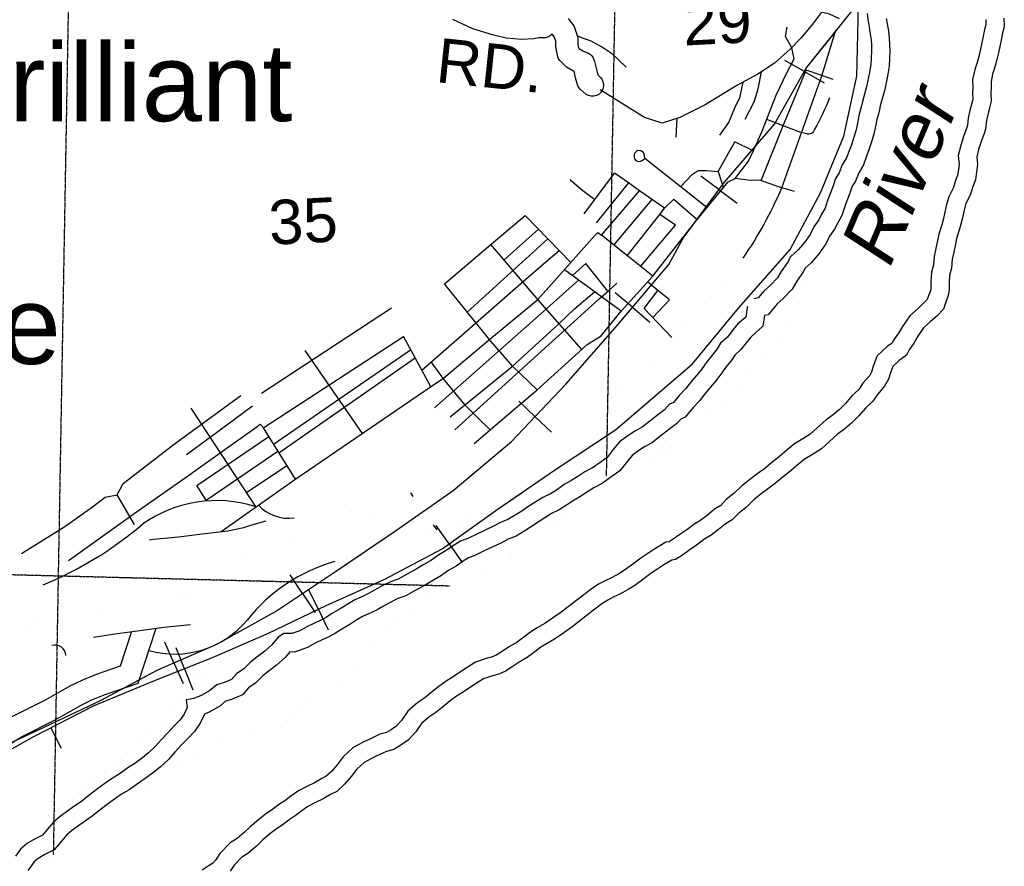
# Model space of a CAD drawing. Header units: feet. Extents: x -155 to 2562643, y -56 to 364810.
# Tile 51 of 121: x 2517405 to 2526284, y 218423 to 226051. Entities that reach past the tile are written whole.
import ezdxf
from ezdxf.enums import TextEntityAlignment as Align

# ---------------------------------------------------------------- set-up
doc = ezdxf.new("R2010")
doc.units = ezdxf.units.FT
doc.header["$MEASUREMENT"] = 0
doc.linetypes.add('HIDDEN2', pattern=[0.1875, 0.125, -0.0625])
doc.linetypes.add('water', pattern=[0])
for name, color, linetype in [('COUNTY-RD', 7, 'Continuous'), ('CR-TEXT', 7, 'Continuous'), ('MTEXT', 2, 'Continuous'), ('RAILROAD', 6, 'Continuous'), ('RAMPS', 7, 'Continuous'), ('SECTION', 8, 'HIDDEN2'), ('SECTION-TEXT', 8, 'Continuous'), ('STATE-RT', 2, 'Continuous'), ('STREET-RURAL', 14, 'Continuous'), ('WATER-TEXT', 1, 'Continuous'), ('WATERWAY', 14, 'water')]:
    doc.layers.add(name, color=color, linetype=linetype)
doc.styles.add('ARIAL', font='arial.ttf')

msp = doc.modelspace()

# ---------------------------------------------------------------- linework, layer by layer
at = {"layer": 'COUNTY-RD'}
for points in [[(2522418.02, 225528.08), (2522404.47, 225587.42), (2522394.49, 225591.62), (2522336.82, 225624.35), (2522326.28, 225632.34), (2522275.37, 225682.75), (2522264.34, 225699.09), (2522256.72, 225717.24), (2522238.49, 225806.61), (2522238.61, 225858.86), (2522226.41, 225896.06), (2522213.12, 225914.32), (2522206.48, 225919.31), (2522188.69, 225904.48), (2522168.97, 225894.37), (2522147.5, 225888.82), (2522090.28, 225886.98), (2522040.6, 225879.6), (2521930.71, 225871.57), (2521791.31, 225885.07), (2521668.4, 225913.91), (2521491.2, 225969.7), (2521310.77, 226053.08)], [(2522351.2, 226060.74), (2522361.65, 226050.13), (2522401.98, 225994.68), (2522409.1, 225980.77), (2522436.16, 225898.31), (2522438.67, 225882.49), (2522438.53, 225826.57), (2522444.65, 225796.59), (2522452.86, 225788.46), (2522482.99, 225771.36), (2522535.24, 225749.34), (2522551.49, 225738.35), (2522565.3, 225724.42), (2522576.14, 225708.06), (2522589.51, 225675.49), (2522611.5, 225579.17), (2522620.27, 225549.99), (2522645.16, 225527.88), (2522658.93, 225507.87), (2522667.51, 225485.15), (2522670.4, 225461.03), (2522667.44, 225436.93), (2522658.8, 225414.24), (2522644.98, 225394.28), (2522626.78, 225378.2), (2522605.25, 225366.94), (2522581.67, 225361.16), (2522557.38, 225361.2), (2522533.82, 225367.04), (2522512.33, 225378.36), (2522459.33, 225425.44), (2522448, 225440.04), (2522439.53, 225456.46), (2522418.02, 225528.08)], [(2514565.06, 216686.07), (2514971.55, 216766.09), (2515037.14, 217074.18), (2515119.06, 217266.64), (2515199.99, 217466.52), (2515327.92, 217686.95), (2515406.28, 217845.48), (2515463.47, 217932.55), (2515557.83, 218060.47), (2515704.74, 218230.3), (2515930.46, 218458.45), (2516147.73, 218706.81), (2516326.81, 218896.33), (2516403.71, 218964.6), (2516502.66, 219049.2), (2516691.68, 219177.55), (2516960.87, 219312.09), (2517427.82, 219593.16), (2517725.14, 219743.11), (2517959.53, 219874.33), (2518056.83, 219921.7), (2518175.88, 219969.97), (2518472.44, 220071.79), (2518636.28, 220569.78)], [(2517042.23, 219594.49), (2517331.08, 219768.36), (2517631.22, 219919.73), (2517866.83, 220051.65), (2517975.39, 220104.5), (2518105.78, 220157.37), (2518313.52, 220228.69), (2518413.9, 220533.79)]]:
    msp.add_lwpolyline(points, dxfattribs=at)
at = {"layer": 'RAILROAD'}
for p, q in [((2524480.81, 225584.5), (2524304.16, 225684.3)), ((2524480.81, 225584.5), (2524659.3, 225483.66)), ((2523710.8, 224519.76), (2523547.48, 224640.15)), ((2523710.8, 224519.76), (2523875.82, 224398.13)), ((2522930.45, 223459.49), (2522775.69, 223590.7)), ((2522930.45, 223459.49), (2523086.82, 223326.92)), ((2522052.6, 222474.04), (2521905, 222613.26)), ((2522052.6, 222474.04), (2522201.74, 222333.39)), ((2520954.52, 221756.03), (2520931.67, 221788.57)), ((2521134.83, 221499.26), (2521166.08, 221454.76)), ((2521277.44, 221327.37), (2521159.88, 221492.74)), ((2521277.44, 221327.37), (2521396.22, 221160.29)), ((2519956.21, 220881.15), (2519845.23, 221048.35)), ((2520098.38, 220737.52), (2520011.09, 220920.68)), ((2519956.21, 220881.15), (2520069.57, 220710.35)), ((2520098.38, 220737.52), (2520186.58, 220552.46)), ((2518796.36, 220256.58), (2518715.04, 220442.47)), ((2518891.94, 220202.89), (2518816.99, 220391.44)), ((2518796.36, 220256.58), (2518878.52, 220068.77)), ((2518891.94, 220202.89), (2518967.66, 220012.38)), ((2517685.3, 219670.58), (2517779.1, 219488.3))]:
    msp.add_line(p, q, dxfattribs=at)
at = {"layer": 'RAILROAD', "const_width": 0.08}
for points in [[(2524625.29, 234014.94), (2524549.28, 233464.07), (2524561.28, 232935.23), (2524591.29, 232414.4), (2524609.29, 231879.56), (2524645.3, 231364.74), (2524705.31, 230819.87), (2524815.34, 230309.06), (2524885.36, 229802.26), (2524883.36, 229285.44), (2524939.37, 228762.61), (2524959.37, 228251.8), (2524929.37, 227664.87), (2524913.36, 227162.07), (2524899.36, 226631.23), (2524909.36, 226126.43), (2524497.26, 225613.61), (2524213.2, 225110.82), (2523761.09, 224587.99), (2523389, 224083.19), (2523258.84, 223846.81)], [(2525389.48, 233870.71), (2525157.42, 233311.83), (2525027.39, 232799.01), (2524929.37, 232274.18), (2524857.35, 231773.39), (2524845.35, 231272.59), (2524825.34, 230755.77), (2524837.34, 230238.95), (2524915.36, 229704.1), (2525005.38, 229171.26), (2525047.39, 228664.45), (2525067.4, 228139.62), (2525059.4, 227622.8), (2525011.39, 227101.98), (2524955.37, 226601.18), (2524967.38, 226048.3), (2524953.37, 225543.5), (2524837.34, 225000.64), (2524625.29, 224489.83), (2524353.23, 223979.02), (2523887.12, 223452.19), (2523473.02, 222951.39), (2523260.81, 222775.11)], [(2523257, 223821.41), (2522792.8, 223297.13), (2522332.12, 222770.4), (2521840.99, 222249.68), (2521313.92, 221809.07), (2520794.84, 221444.56), (2520243.82, 221072.05), (2519712.76, 220719.56), (2519181.69, 220425.15), (2518650.63, 220192.83), (2518141.54, 219918.45), (2517626.45, 219678.12), (2517105.37, 219437.78), (2516570.32, 219083.29), (2516067.21, 218790.89), (2515544.13, 218398.35), (2515226.69, 217976.71)], [(2523279.26, 222786.29), (2522776.85, 222355.82), (2522238.29, 221999.33), (2521721.2, 221642.84), (2521214.1, 221282.34), (2520693.02, 221005.95), (2520169.95, 220771.63), (2519648.87, 220523.29), (2519143.76, 220302.98), (2518614.7, 220092.69), (2518069.66, 219868.38), (2517532.61, 219592), (2516989.57, 219289.58), (2516472.49, 218981.15), (2515959.4, 218522.52), (2515456.29, 218022.52), (2515412.36, 217968.74)], [(2519150.26, 220305.82), (2518650.63, 219686.13), (2518061.68, 219173.42), (2517558.57, 218804.91), (2517524.63, 218786.88)]]:
    msp.add_lwpolyline(points, dxfattribs=at)
at = {"layer": 'RAILROAD'}
for points in [[(2516989.57, 219289.58), (2517532.61, 219592), (2518069.66, 219868.38), (2518614.7, 220092.69), (2519143.76, 220302.98), (2519648.87, 220523.29), (2520169.95, 220771.63), (2520693.02, 221005.95), (2521214.1, 221282.34), (2521721.2, 221642.84), (2522238.29, 221999.33), (2522776.85, 222355.82), (2523279.26, 222786.29), (2523279.26, 222786.29), (2523473.02, 222951.39), (2523887.12, 223452.19), (2524353.23, 223979.02), (2524625.29, 224489.83), (2524837.34, 225000.64), (2524953.37, 225543.5), (2524967.38, 226048.3), (2524955.37, 226601.18)], [(2517105.37, 219437.78), (2517626.45, 219678.12), (2518141.54, 219918.45), (2518650.63, 220192.83), (2519181.69, 220425.15), (2519712.76, 220719.56), (2520243.82, 221072.05), (2520794.84, 221444.56), (2521313.92, 221809.07), (2521840.99, 222249.68), (2522332.12, 222770.4), (2522792.8, 223297.13), (2523258.84, 223846.81), (2523258.84, 223846.81), (2523389, 224083.19), (2523761.09, 224587.99), (2524213.2, 225110.82), (2524497.26, 225613.61), (2524909.36, 226126.43)], [(2521428.38, 221904.75), (2521840.99, 222249.68), (2522332.12, 222770.4), (2522792.8, 223297.13), (2523258.84, 223846.81), (2523389, 224083.19), (2523761.09, 224587.99), (2524213.2, 225110.82), (2524497.26, 225613.61), (2524760.44, 225941.11)], [(2516104.29, 218652.03), (2516472.49, 218981.15), (2516989.57, 219289.58), (2517532.61, 219592), (2518069.66, 219868.38), (2518614.7, 220092.69), (2519143.76, 220302.98), (2519648.87, 220523.29), (2520169.95, 220771.63), (2520693.02, 221005.95), (2521214.1, 221282.34), (2521721.2, 221642.84), (2521936.94, 221791.58)], [(2518493.07, 220107.91), (2518650.63, 220192.83), (2519181.69, 220425.15), (2519712.76, 220719.56), (2520243.82, 221072.05), (2520493.79, 221241.04)]]:
    msp.add_lwpolyline(points, dxfattribs=at)
at = {"layer": 'RAMPS', "const_width": 0.01}
for points in [[(2519881.85, 221562.23), (2520746.36, 221659.36)], [(2517696.28, 220411.17), (2516924.05, 220323.74)], [(2517822.56, 220323.74), (2517832.27, 220042.05)]]:
    msp.add_lwpolyline(points, dxfattribs=at)
at = {"layer": 'RAMPS'}
for centre, radius, start, end in [((2522349.24, 226273.61), 2534.92, 331.346614, 338.620031), ((2524443.6, 224868.68), 165.12, 67.898603, 87.700478), ((2524517.09, 225082.13), 61.52, 259.363989, 337.002108), ((2521052.16, 225893.57), 3498.52, 325.280244, 337.172689), ((2519179.53, 220563.81), 1154.05, 72.461486, 125.031008), ((2519828.7, 221926.36), 367.99, 222.281161, 278.304375), ((2516341.68, 224060.38), 3353.05, 292.384189, 310.449919), ((2520665.84, 219686.85), 1540.27, 105.813425, 141.566711), ((2518802.24, 221188.64), 853.26, 254.241828, 320.359672), ((2517725.71, 220318.77), 96.98, 2.938408, 107.667986)]:
    msp.add_arc(centre, radius, start, end, dxfattribs=at)
at = {"layer": 'SECTION'}
for points in [[(2517948.24, 232092.49), (2517708.04, 218529.53)], [(2522697.11, 221934.3), (2522878.95, 232007.31)], [(2485601.05, 221860.87), (2521281.74, 220950.62)]]:
    msp.add_lwpolyline(points, dxfattribs=at)
at = {"layer": 'STATE-RT', "color": 3, "linetype": 'Continuous', "const_width": 0.02}
for points in [[(2518413.09, 221090.57), (2518413.31, 221090.64), (2518639.03, 221121.16), (2518643.02, 221121.43), (2518644.01, 221121.75), (2518864.41, 221144.07), (2519082.79, 221170.34), (2519083.29, 221170.38), (2519083.41, 221170.41), (2519323.67, 221198.3), (2519492.99, 221235.26), (2519569.81, 221259.99), (2519571.54, 221260.27), (2519573.64, 221261.16), (2519734.22, 221308.17), (2519890.75, 221361.03), (2519890.8, 221361.05), (2520044.26, 221412.82), (2520044.52, 221412.87), (2520044.82, 221413), (2520248.21, 221480.73), (2520444.43, 221550.63), (2520444.49, 221550.64), (2520499.46, 221570.5), (2520499.55, 221570.54), (2520621.16, 221614.46), (2520622.74, 221614.74), (2520625.32, 221615.89), (2520890.43, 221702.93), (2520891.12, 221703.04), (2520892, 221703.43), (2521008.77, 221740.36), (2521008.82, 221740.38), (2521049.47, 221753.24), (2521050.79, 221753.45), (2521052.41, 221754.14), (2521186.77, 221793.64), (2521299.54, 221839.52), (2521439.17, 221900.41), (2521439.25, 221900.43), (2521439.41, 221900.51), (2521611.84, 221975.36), (2521892.23, 222110.7), (2522038.27, 222184.88), (2522179.08, 222272.78), (2522179.09, 222272.79), (2522314.76, 222358.32), (2522623.24, 222577.11), (2522736.81, 222668.66), (2522962.99, 222876.29), (2522965.7, 222878.28), (2522966.98, 222879.82), (2523183.4, 223064.77), (2523354.23, 223244.46), (2523589.65, 223497.47), (2523795.07, 223731.4), (2524018.3, 223996.05), (2524186.66, 224199.5), (2524314.42, 224367.3), (2524432.51, 224564.84), (2524534.36, 224779.08), (2524544.34, 224801.52), (2524544.36, 224801.56), (2524544.36, 224801.57), (2524602.11, 224931.28), (2524660.03, 225137.28), (2524714.23, 225369.79), (2524725.65, 225424.51), (2524725.65, 225424.52), (2524743.3, 225509.02), (2524763.4, 225714.27), (2524762.78, 225932.91), (2524742.23, 226176.98)], [(2525041.22, 226201.6), (2525062.22, 225952.1), (2525062.74, 225939.98), (2525062.74, 225939.94), (2525062.75, 225939.75), (2525062.75, 225939.52), (2525062.75, 225939.49), (2525063.4, 225707.53), (2525063.41, 225707.11), (2525062.69, 225692.49), (2525041.06, 225471.66), (2525039.9, 225468.03), (2525038.61, 225455.62), (2525019.31, 225363.2), (2525019.31, 225363.19), (2525007.52, 225306.74), (2525007.01, 225305.4), (2525006.77, 225303.34), (2524951.4, 225065.81), (2524950.21, 225062.8), (2524949.72, 225059.26), (2524887.97, 224839.64), (2524881.86, 224825.13), (2524880.6, 224819.24), (2524818.42, 224679.57), (2524818.41, 224679.54), (2524807.73, 224655.54), (2524806.28, 224652.68), (2524806.14, 224652.09), (2524700.36, 224429.59), (2524694.8, 224418.99), (2524693.64, 224417.03), (2524567.57, 224206.14), (2524567.15, 224205.73), (2524558.17, 224192.24), (2524423.41, 224015.25), (2524422.22, 224014.2), (2524419.63, 224010.48), (2524249.36, 223804.72), (2524248.99, 223804.41), (2524248.45, 223803.64), (2524023.28, 223536.69), (2524022.49, 223536.03), (2524021.34, 223534.43), (2523813.61, 223297.87), (2523812.28, 223296.78), (2523810.71, 223294.66), (2523573.28, 223039.49), (2523572.73, 223039.05), (2523572.18, 223038.32), (2523395.5, 222852.47), (2523388.58, 222847.02), (2523384.23, 222841.79), (2523163.96, 222653.55), (2522936.13, 222444.41), (2522930.96, 222440.62), (2522928.83, 222438.13), (2522807.88, 222340.63), (2522801.79, 222336.46), (2522800.52, 222335.06), (2522484.92, 222111.22), (2522478.62, 222107.18), (2522478.14, 222106.68), (2522339.07, 222019.01), (2522338.52, 222018.68), (2522338.5, 222018.66), (2522191.48, 221926.89), (2522187.06, 221924.23), (2522179.99, 221920.4), (2522026.81, 221842.59)], [(2522026.81, 221842.59), (2522026.49, 221842.52), (2522024.08, 221841.24), (2521739.53, 221703.89), (2521738.63, 221703.69), (2521734.05, 221701.38), (2521559.15, 221625.46), (2521559.09, 221625.43), (2521417.73, 221563.78), (2521416.91, 221563.61), (2521414.29, 221562.33), (2521292.81, 221512.91), (2521287.99, 221511.97), (2521278.59, 221507.94), (2521138.36, 221466.72), (2521099.3, 221454.36), (2521099.27, 221454.36), (2520983.73, 221417.82), (2520721.11, 221331.6), (2520601.45, 221288.38), (2520601.4, 221288.38), (2520545.72, 221268.26), (2520545.54, 221268.23), (2520545.11, 221268.03), (2520347.84, 221197.75), (2520346.69, 221197.55), (2520344.88, 221196.74), (2520140.2, 221128.59), (2520140.14, 221128.56), (2519986.68, 221076.79), (2519986.65, 221076.79), (2519827.27, 221022.97), (2519824.78, 221022.56), (2519821.43, 221021.13), (2519660.09, 220973.9), (2519578.02, 220947.47), (2519570.87, 220946.35), (2519564.03, 220943.7), (2519380.43, 220903.63), (2519369.58, 220902.46), (2519365.74, 220901.19), (2519118.62, 220872.51), (2519118.61, 220872.5), (2518898.84, 220846.06), (2518896.58, 220845.93), (2518896.04, 220845.75), (2518676.69, 220823.54), (2518454.42, 220793.49), (2518226.02, 220761.12), (2518049.11, 220733.54), (2517903.82, 220706.34), (2517903.78, 220706.34), (2517903.73, 220706.32), (2517748.52, 220677.36), (2517597.4, 220639.67), (2517447.44, 220592.82), (2517320.06, 220542.44)], [(2517352.69, 220877.5), (2517512.18, 220927.33), (2517516.31, 220927.96), (2517520.61, 220929.7), (2517680.21, 220969.51), (2517685.64, 220970.18), (2517689, 220971.42), (2517848.71, 221001.22), (2517848.75, 221001.23), (2517996.36, 221028.86), (2517999.49, 221029.16), (2518000.87, 221029.64), (2518180.6, 221057.65), (2518182.11, 221057.77), (2518182.64, 221057.95), (2518412.35, 221090.51), (2518413.09, 221090.57)]]:
    msp.add_lwpolyline(points, dxfattribs=at)
at = {"layer": 'STATE-RT', "color": 3, "linetype": 'Continuous'}
for points in [[(2518576.09, 221364.93), (2518612.05, 221369.79), (2518836.88, 221392.56), (2519052.02, 221418.44), (2519282.5, 221445.2), (2519427.88, 221476.93), (2519497.99, 221499.5), (2519626.77, 221537.2)], [(2518944.83, 220599.41), (2518706.04, 220575.23), (2518488.71, 220545.85), (2518262.82, 220513.84), (2518070.65, 220483.87)]]:
    msp.add_lwpolyline(points, dxfattribs=at)
at = {"layer": 'STREET-RURAL'}
for points in [[(2524796.94, 226057.52), (2524708.85, 226100.35), (2524634.44, 226118.99), (2524554.41, 226011.25), (2524452.67, 225887.07), (2524354.52, 225785), (2524212.81, 225658.05), (2524060.52, 225560.97), (2523872.32, 225457.21), (2523585.34, 225285.43), (2523363.5, 225173.06)], [(2524367.27, 225798.26), (2524310.34, 225898.41), (2524324.75, 225982.87)], [(2522429.39, 225909.19), (2522461.96, 225893.16), (2522554.43, 225860.94), (2522661.34, 225804.97), (2522742.31, 225748.48), (2522874.56, 225622.88)], [(2524276.67, 224536.3), (2524639.29, 225545.83), (2524765.68, 225956.04)], [(2524042.01, 224918.18), (2524098.4, 225040.55), (2524228.28, 225369.71), (2524318.64, 225565.84), (2524390.17, 225699.48), (2524367.27, 225798.26)], [(2523948.13, 225153.97), (2524029.24, 225309.84), (2524063.02, 225428.73), (2524094.05, 225582.34)], [(2524091.43, 224600.68), (2524285.65, 225088.18), (2524496.23, 225595.25)], [(2524637.27, 225546.79), (2524496.23, 225595.25)], [(2524739.51, 225511.67), (2524637.27, 225546.79)], [(2523718.63, 225011.34), (2523798.55, 225125.09), (2523859.85, 225270.56), (2523898.42, 225347.46), (2523930.29, 225489.17)], [(2523363.5, 225173.06), (2523359.31, 225170.93), (2523200.15, 225119.82), (2523039.05, 225170.9), (2522903.39, 225252.53), (2522639.35, 225417.62)], [(2523324.67, 224991.88), (2523334.31, 225162.9)], [(2524274.21, 225101.01), (2524142.19, 225151.52)], [(2524450.23, 225033.66), (2524274.21, 225101.01)], [(2524454.11, 225032.18), (2524450.23, 225033.66)], [(2523709.52, 224669.91), (2523705.21, 224682.95), (2523853.91, 224949.75)], [(2524019.59, 224869.52), (2523853.91, 224949.75)], [(2523856.14, 224621.07), (2523977.27, 224777.69), (2524042.01, 224918.18)], [(2523602.78, 224358.01), (2523043.79, 224800.05), (2523040.52, 224827.81), (2523031.96, 224853.48), (2523006.32, 224869.55), (2522973.52, 224872.4), (2522950.7, 224846.73), (2522946.4, 224836.37), (2522946.4, 224816.4), (2522949.25, 224796.44), (2522962.11, 224781.14), (2522977.77, 224776.47), (2522994.89, 224773.62), (2523012, 224779.33), (2523043.79, 224800.05)], [(2522496.21, 224300.58), (2522767.8, 224668.99)], [(2522903.84, 224573.72), (2522767.8, 224668.99)], [(2523364.55, 224546.4), (2523468.28, 224655.48), (2523523.33, 224692.81), (2523599.19, 224692.55), (2523705.21, 224682.95)], [(2523752.6, 224539.51), (2523709.52, 224669.91)], [(2522590.31, 224428.22), (2522471.3, 224518.42), (2522381.69, 224596.52), (2522369.4, 224610.26)], [(2522493.67, 223097.41), (2522521.11, 223123.21), (2522647.3, 223201.87), (2522828.52, 223423.89), (2523111.71, 223738.11), (2523501.05, 224234.78), (2523795.37, 224591.31), (2523856.14, 224621.07)], [(2522605.67, 224219.25), (2522895.79, 224579.36)], [(2522994.53, 224510.21), (2522903.84, 224573.72)], [(2524331.3, 224520.15), (2524255.96, 224542.42), (2524078.62, 224605.22), (2523994.58, 224603.64), (2523856.14, 224621.07)], [(2522592.98, 224106.26), (2522618.74, 224135.03), (2522651.18, 224109.63), (2522994.67, 224510.11)], [(2523221.26, 224351.43), (2522994.53, 224510.21)], [(2524391.69, 224502.3), (2524331.3, 224520.15)], [(2522764.24, 224019.49), (2523109.24, 224429.88)], [(2523006.63, 224079.24), (2523178.44, 224296.47), (2523221.26, 224351.43), (2523305.43, 224435.26), (2523513.62, 224250.01)], [(2521656.3, 224028.18), (2521962.94, 224288.25)], [(2522375.1, 223862.96), (2521962.94, 224288.25)], [(2523004.37, 223828.03), (2523320.11, 224199.12), (2523178.44, 224296.47)], [(2521772.57, 223885.56), (2522083.99, 224163.34)], [(2522372.18, 223859.71), (2522592.98, 224106.26)], [(2522903.52, 223908.43), (2522651.18, 224109.63)], [(2521234.67, 223670.6), (2521656.3, 224028.18)], [(2521441.1, 223415.6), (2522168.58, 224076.06)], [(2522062.88, 223548.3), (2521652.54, 224025)], [(2522883.91, 223924.08), (2523006.63, 224079.24)], [(2522149.12, 223868.24), (2522268.9, 223972.55)], [(2521949.49, 223694.4), (2522149.12, 223868.24)], [(2522077.8, 223530.97), (2522372.18, 223859.71)], [(2522708.85, 223604.54), (2522511.14, 223855.36), (2522390.02, 223745.33)], [(2523113.8, 223740.78), (2522903.52, 223908.43)], [(2522828.52, 223423.89), (2522317.42, 223798.55)], [(2521031.21, 222894.73), (2521949.49, 223694.4)], [(2521512.28, 223327.67), (2521234.67, 223670.6)], [(2522161.45, 223452.46), (2522445.83, 223704.42)], [(2522710.88, 223606.37), (2522789.8, 223677.85)], [(2523093.74, 223524.94), (2523158.69, 223609.74), (2523067.88, 223689.48)], [(2522267.81, 223310.19), (2522410.81, 223449.62), (2522589.02, 223599.46)], [(2522631.96, 223534.9), (2522710.88, 223606.37)], [(2523264.37, 223525.54), (2523158.69, 223609.74)], [(2521119.54, 222748.04), (2521231.13, 222824.22), (2521643.64, 223172.24), (2522077.8, 223530.97)], [(2521882.25, 222855.9), (2522631.96, 223534.9)], [(2522474.51, 223079.69), (2522077.8, 223530.97), (2522062.88, 223548.3)], [(2523284.66, 223188.39), (2523035.63, 223449.07), (2523093.74, 223524.94)], [(2523113.99, 223367.05), (2523264.37, 223525.54)], [(2519586.67, 222687.42), (2520757.89, 223454.71)], [(2521714.59, 223056.53), (2522161.45, 223452.46)], [(2521288.45, 222473.46), (2521846.32, 222927.41), (2522263.95, 223306.43), (2522267.81, 223310.19)], [(2521616.38, 223199.07), (2521512.28, 223327.67)], [(2519617.04, 222382.44), (2520864.84, 223196.36)], [(2520989.5, 222970.36), (2520864.84, 223196.36)], [(2521835.59, 222946.31), (2521633.73, 223177.64), (2521616.38, 223199.07)], [(2519695.13, 222226.68), (2520930.42, 223077.46)], [(2520496.71, 222322.86), (2519981.05, 223070.52)], [(2521145.85, 222552.63), (2521714.59, 223056.53)], [(2521502.83, 222233.28), (2521836.53, 222516.45), (2522068.16, 222713.43), (2522481.92, 223086.36), (2522493.67, 223097.41)], [(2519743.6, 222148.74), (2520971.23, 223003.47)], [(2521114.15, 222744.36), (2520989.5, 222970.36)], [(2521212.3, 222835.14), (2521117.3, 222969.7)], [(2522071.52, 222716.46), (2521850.27, 222929.49), (2521835.59, 222946.31)], [(2521329.83, 222355.59), (2521882.25, 222855.9)], [(2521531.37, 222471.25), (2521426.17, 222574.39), (2521215.46, 222830.66), (2521212.3, 222835.14)], [(2519223.34, 221438.33), (2519887.61, 221907.06), (2521119.54, 222748.04)], [(2518778.31, 222212.93), (2519399.72, 222663.68)], [(2519039.18, 222417.3), (2518951.39, 222551.06)], [(2519121.53, 222290.77), (2519504.79, 222572.36)], [(2519536.62, 221659.39), (2519039.18, 222417.3)], [(2521648.24, 222356.67), (2521531.37, 222471.25)], [(2519233, 222162.58), (2519536.12, 222377.56)], [(2519536.12, 222377.56), (2519575.1, 222405.21), (2519603.68, 222373.72), (2519617.04, 222382.44)], [(2519892.03, 221910.08), (2519603.68, 222373.72)], [(2518908.61, 222134.34), (2519121.53, 222290.77)], [(2519003.18, 221854.8), (2519653.12, 222294.23)], [(2518192.36, 221751.43), (2518284.45, 221769.93), (2518339.88, 221872.79), (2518773.88, 222209.72), (2518778.31, 222212.93)], [(2518973.18, 221978.3), (2519233, 222162.58)], [(2519087.72, 221722.19), (2519734.58, 222163.24)], [(2518408.19, 221581.4), (2518947.2, 221959.88), (2518973.18, 221978.3)], [(2519449.8, 221791.67), (2519814.47, 222034.8)], [(2519087.72, 221722.19), (2519003.18, 221854.8)], [(2517421.36, 221240.21), (2517812.85, 221484.39), (2518061.64, 221662.34), (2518176.11, 221748.17), (2518192.36, 221751.43)], [(2518441.23, 221502.24), (2518284.45, 221769.93)], [(2517844.91, 221178.48), (2518403.85, 221578.35), (2518408.19, 221581.4)]]:
    msp.add_lwpolyline(points, dxfattribs=at)
at = {"layer": 'WATERWAY', "const_width": 0.04}
msp.add_lwpolyline([(2517207.81, 218164.68), (2517689.3, 218512.94), (2518199.5, 218964.54), (2518723.75, 219237.54), (2519241.64, 219585.89), (2519741.85, 219661.86), (2520243.84, 220066.31), (2520739.38, 220571.44), (2521255.32, 220937.96), (2521790.16, 221194.22), (2522290.06, 221567.82), (2523319.18, 222217.43), (2523319.18, 222217.43), (2523617.68, 222461.49), (2524330.66, 223265.25), (2524894.89, 224527.55), (2525085.55, 225297.64), (2525329.2, 226256.66)], dxfattribs=at)
at = {"layer": 'WATERWAY'}
for points in [[(2526116.32, 226052.52), (2526118.12, 226005.84), (2526108.92, 225974.44), (2526096.11, 225917.82), (2526080.5, 225842.95), (2526069.41, 225785.57), (2526057.55, 225731.56), (2526039.03, 225664.23), (2526017.96, 225602.69), (2525998.49, 225507.71), (2526001.65, 225442.96), (2525996.16, 225386.91), (2526000.15, 225331.39), (2525991.87, 225298.61), (2525973.92, 225233.6), (2525959.48, 225167.04), (2525953.37, 225100.68), (2525943.15, 225071.08), (2525919.5, 225007.48), (2525893.56, 224928.41), (2525867.97, 224826.36), (2525876.03, 224746.78), (2525871.14, 224701.4), (2525863.13, 224649.15), (2525842.18, 224592.13), (2525825.61, 224538.32), (2525783.89, 224454.13), (2525761.16, 224374.56), (2525745.07, 224301.86), (2525733.04, 224249.02), (2525719.86, 224204.08), (2525692.24, 224119.7), (2525681.2, 224060.5), (2525666.43, 223989.64), (2525651.32, 223915.95), (2525644.76, 223842.6), (2525626.77, 223775.23), (2525622.54, 223692.81), (2525621.57, 223630.48), (2525618.44, 223609.11), (2525600.33, 223562.06), (2525589.79, 223530.01), (2525562.22, 223501.69), (2525508.9, 223452.58), (2525431.56, 223383.05), (2525366.38, 223287.6), (2525329.75, 223226.01), (2525285.13, 223162.62), (2525272.54, 223137.6), (2525231.87, 223108.43), (2525138.72, 223022.63), (2525102.96, 222929.66), (2525087.15, 222874.92), (2525070.11, 222844.65), (2525008.84, 222775.99), (2524971.71, 222719.56), (2524912.21, 222663.82), (2524851.42, 222593.04), (2524797.86, 222539.73), (2524743.07, 222493.98), (2524673.78, 222441.57), (2524596.81, 222373.47), (2524534.48, 222316.54), (2524468.12, 222273.18), (2524393.34, 222230.06), (2524326.14, 222175.79), (2524256.08, 222116.12), (2524185.87, 222057.99), (2524121.82, 222005.31), (2524064.01, 221965), (2523988.6, 221909.59), (2523914.73, 221847.47), (2523849.22, 221784.12), (2523776.8, 221726.68), (2523727.24, 221674.02), (2523670.84, 221640.52), (2523603.38, 221585.05), (2523547.9, 221541.82), (2523483.45, 221503.54), (2523420.13, 221455.78), (2523357.49, 221413.45), (2523289.56, 221363.53), (2523262.74, 221346.26)], [(2526281.02, 226063.35), (2526284.04, 225985.28), (2526268.71, 225932.99), (2526257.35, 225882.77), (2526242.27, 225810.46), (2526231.02, 225752.23), (2526217.79, 225691.96), (2526196.77, 225615.57), (2526177.48, 225559.23), (2526164.31, 225494.96), (2526167.04, 225438.92), (2526161.74, 225384.77), (2526166.63, 225316.73), (2526151.4, 225256.44), (2526134.19, 225194.12), (2526122.86, 225141.9), (2526115.85, 225065.69), (2526098.48, 225015.39), (2526075.27, 224952.98), (2526052.17, 224882.57), (2526035.04, 224814.25), (2526041.93, 224746.24), (2526034.79, 224680.05), (2526023.72, 224607.79), (2525998.58, 224539.36), (2525979.38, 224477.01), (2525938.41, 224394.34), (2525921.18, 224334.03), (2525906.06, 224265.72), (2525892.8, 224207.46), (2525877.47, 224155.18), (2525852.44, 224078.73), (2525843.08, 224028.54), (2525828.01, 223956.23), (2525814.83, 223891.96), (2525807.84, 223813.75), (2525790.66, 223749.43), (2525787.47, 223687.3), (2525786.38, 223617.18), (2525779.03, 223567.01), (2525755.79, 223506.61), (2525734.61, 223442.24), (2525677.32, 223383.38), (2525619.95, 223330.54), (2525556.63, 223273.61), (2525505.55, 223198.82), (2525468.33, 223136.23), (2525427.06, 223077.59), (2525401.69, 223027.18), (2525336.24, 222980.23), (2525278.87, 222927.39), (2525259.51, 222877.06), (2525240.35, 222810.71), (2525205.13, 222748.14), (2525140.02, 222675.17), (2525098.79, 222612.52), (2525031.55, 222549.53), (2524972.39, 222480.64), (2524909.15, 222417.7), (2524845.77, 222364.78), (2524778.37, 222313.8), (2524707.12, 222250.76), (2524635.9, 222185.71), (2524554.52, 222132.54), (2524486.96, 222093.58), (2524431.49, 222048.78), (2524362.19, 221989.76), (2524290.89, 221930.72), (2524221.56, 221873.71), (2524160.06, 221830.83), (2524090.66, 221779.83), (2524025.31, 221724.87), (2523958.09, 221659.88), (2523888.74, 221604.87), (2523831.48, 221544.02), (2523765.92, 221505.08), (2523706.5, 221456.22), (2523641.1, 221405.27), (2523575.54, 221366.33), (2523516.07, 221321.47), (2523452.57, 221278.56), (2523383.17, 221227.56), (2523319.64, 221186.65)], [(2525219.45, 226060.96), (2525227.51, 226012.77), (2525238.87, 225947.74), (2525246.81, 225885.93), (2525249.96, 225826.43), (2525250.69, 225770.58), (2525249.44, 225698.39), (2525245.39, 225631.76), (2525230.31, 225543.4), (2525202.26, 225411.12), (2525182.03, 225336.62), (2525165.95, 225276.4), (2525154.36, 225222.98), (2525134.29, 225152.05), (2525126.04, 225104.03), (2525108.87, 225019.24), (2525084.84, 224941.47), (2525063.68, 224877.32), (2525041.85, 224821.67), (2525014.16, 224742.26), (2524971.05, 224670.33), (2524941.46, 224596.61), (2524912.96, 224550.72), (2524892.54, 224488.37), (2524864.53, 224417.67), (2524842.97, 224357.8), (2524819.14, 224285.62), (2524781.73, 224220.53), (2524753.08, 224163.6), (2524708.64, 224099.98), (2524675.42, 224031.27), (2524611.38, 223940.05), (2524542.13, 223861.54), (2524486.84, 223811.22), (2524468.84, 223778.05), (2524411.75, 223694.13), (2524369.67, 223624.26), (2524289.37, 223539.2), (2524234.66, 223490.48), (2524155.82, 223393.25), (2524120.77, 223386.58), (2524106.31, 223289.79), (2524001.19, 223194.13), (2523967.41, 223154.69), (2523908.75, 223078.14), (2523852.74, 223029.58), (2523829.3, 222990.31), (2523771.05, 222917.14), (2523735.51, 222869.05), (2523683.45, 222798.39), (2523632.67, 222737.51), (2523583.44, 222679.14), (2523534.56, 222615.78), (2523477.5, 222557.17), (2523404.9, 222468.74)], [(2525047.27, 226106.9), (2525056.18, 226036.92), (2525064.87, 225984.96), (2525075.69, 225923.02), (2525082.37, 225871.03), (2525085.02, 225820.99), (2525085.67, 225770.93), (2525084.53, 225704.82), (2525081.24, 225650.7), (2525068.22, 225574.41), (2525041.81, 225449.88), (2525022.71, 225379.52), (2525005.53, 225315.2), (2524994.2, 225262.97), (2524973.15, 225188.58), (2524963.84, 225134.38), (2524948.79, 225060.07), (2524927.66, 224991.68), (2524908.41, 224933.34), (2524887.09, 224878.98), (2524863.93, 224812.57), (2524822.79, 224743.92), (2524793.7, 224671.43), (2524762.33, 224620.93), (2524737.3, 224544.49), (2524710.17, 224476.03), (2524686.98, 224411.62), (2524667.72, 224353.28), (2524636.4, 224298.78), (2524611.03, 224248.37), (2524565.83, 224183.67), (2524532.69, 224115.13), (2524481.59, 224042.34), (2524424.38, 223977.48), (2524355.13, 223914.46), (2524327.76, 223864.02), (2524272.76, 223783.17), (2524237.49, 223724.61), (2524174.3, 223657.67), (2524114.93, 223604.8), (2524065.67, 223544.05), (2524027.56, 223536.79)], [(2523968.89, 223467.79), (2523964.69, 223458.58), (2523951.8, 223372.28), (2523882.55, 223309.26), (2523839.17, 223258.61), (2523787.99, 223191.82), (2523724.64, 223136.9), (2523693.3, 223084.4), (2523640.12, 223017.59), (2523602.74, 222967.02), (2523553.56, 222900.26), (2523506.25, 222843.55), (2523454.99, 222782.77), (2523409.71, 222724.08), (2523354.4, 222667.26), (2523301.19, 222602.45)], [(2523301.19, 222602.45), (2523265.77, 222585.94), (2523220.61, 222535.19), (2523155.43, 222488.13), (2523086.38, 222433.01), (2523019.29, 222379.92), (2522951.96, 222342.84), (2522876.86, 222291.62), (2522813.64, 222246.6), (2522756.78, 222177.64), (2522701.95, 222106.72), (2522638.74, 222061.7), (2522571.59, 222012.61), (2522502.23, 221977.5), (2522436.96, 221936.45), (2522369.72, 221893.36), (2522316.27, 221862.5), (2522255.02, 221819.51), (2522191.71, 221780.49), (2522122.32, 221747.38), (2522051.12, 221702.23), (2521997.74, 221667.37), (2521932.49, 221624.32), (2521873.15, 221587.36), (2521805.88, 221546.28), (2521740.39, 221519.24), (2521676.99, 221486.22), (2521595.68, 221448.93), (2521528.29, 221415.85), (2521445.02, 221376.52), (2521379.5, 221351.48), (2521308.26, 221308.34), (2521250.98, 221267.41), (2521183.68, 221228.33), (2521118.49, 221181.27), (2521051.19, 221142.19), (2520979.96, 221099.04), (2520926.48, 221070.18), (2520871.04, 221039.29), (2520819.56, 221010.47), (2520750.01, 220987.37), (2520668.77, 220946.07), (2520603.4, 220911.02), (2520551.95, 220880.19), (2520496.42, 220855.31), (2520421.07, 220820.11), (2520347.84, 220776.93), (2520296.45, 220742.1), (2520227.15, 220702.99), (2520167.81, 220666.03), (2520116.32, 220637.2), (2520064.78, 220612.38), (2519995.36, 220581.28), (2519932.02, 220544.26), (2519858.52, 220519.09), (2519788.58, 220522.02), (2519735.19, 220487.15), (2519680.33, 220418.23), (2519615.3, 220361.17), (2519544.25, 220306.01), (2519486.99, 220263.08), (2519428.02, 220202.11), (2519360.81, 220157.02), (2519315.65, 220106.27), (2519258.12, 220081.35), (2519182.59, 220058.16), (2519115.53, 220003.07), (2519042.27, 219961.89), (2518976.79, 219934.85), (2518907.09, 219921.76), (2518916.12, 219853.83), (2518889.09, 219793.34), (2518853.92, 219742.75), (2518802.77, 219691.9), (2518739.86, 219626.86), (2518680.95, 219561.88), (2518627.96, 219501), (2518566.92, 219443.99), (2518511.7, 219399.09), (2518442.55, 219349.97), (2518381.27, 219308.98), (2518302.27, 219251.7), (2518232.97, 219212.59), (2518173.72, 219169.63), (2518106.57, 219120.54), (2518029.59, 219061.29), (2517962.51, 219008.19), (2517903.19, 218969.23), (2517828.15, 218914.02), (2517770.89, 218871.09), (2517711.73, 218822.12), (2517656.81, 218757.2), (2517611.69, 218704.45), (2517552.25, 218673.5), (2517477.02, 218630.29), (2517411.93, 218577.23), (2517368.96, 218514.5)], [(2523404.9, 222468.74), (2523366.37, 222450.79), (2523331.85, 222412), (2523255.25, 222356.69), (2523189.04, 222303.84), (2523110.91, 222242.01), (2523038.44, 222202.1), (2522971.21, 222156.25), (2522927.09, 222124.83), (2522885.73, 222074.67), (2522817.56, 221986.49), (2522735.29, 221927.9), (2522658.11, 221871.47), (2522583.59, 221833.75), (2522525.4, 221797.15), (2522455.53, 221752.38), (2522405.09, 221723.25), (2522345.78, 221681.63), (2522270.75, 221635.38), (2522202.32, 221602.73), (2522140.42, 221563.48), (2522088.28, 221529.43), (2522021.56, 221485.41), (2521959.77, 221446.92), (2521880.82, 221398.71), (2521810.12, 221369.52), (2521749.54, 221337.97), (2521666.44, 221299.86), (2521599.88, 221267.19), (2521509.8, 221224.64), (2521452.27, 221202.65), (2521399.09, 221170.45), (2521340.57, 221128.63), (2521273.62, 221089.75), (2521208.43, 221042.69), (2521135.37, 221000.27), (2521061.94, 220955.79), (2521005.82, 220925.5), (2520951.5, 220895.23), (2520886.46, 220858.83), (2520813.76, 220834.68), (2520745.15, 220799.8), (2520684.84, 220767.46), (2520628.36, 220733.62), (2520565.07, 220705.27), (2520498.07, 220673.96), (2520436.12, 220637.43), (2520383.43, 220601.72), (2520311.35, 220561.05), (2520251.78, 220523.94), (2520192.49, 220490.75), (2520134.32, 220462.73), (2520070.94, 220434.34), (2520001.06, 220393.5), (2519882.62, 220352.94), (2519840.65, 220354.69), (2519800.24, 220303.93), (2519720.4, 220233.88), (2519644.34, 220174.83), (2519596.47, 220138.94), (2519534.47, 220074.83), (2519470.14, 220031.68), (2519414.68, 219969.35), (2519315.3, 219926.3), (2519262.16, 219909.99), (2519209.04, 219866.35), (2519114.45, 219813.18), (2519070.58, 219795.06), (2519033.41, 219711.88), (2518980.86, 219636.28), (2518920.24, 219576.02), (2518860.31, 219514.06), (2518804.31, 219452.29), (2518746.82, 219386.24), (2518675.41, 219319.54), (2518611.63, 219267.68), (2518536.21, 219214.11), (2518475.6, 219173.57), (2518391.53, 219112.61), (2518322.23, 219073.5), (2518270.84, 219036.24), (2518205.59, 218988.54), (2518131.12, 218931.22), (2518059.19, 218874.28), (2517997.44, 218833.72), (2517926.53, 218781.56), (2517873.04, 218741.45), (2517828.23, 218704.36), (2517782.49, 218650.29), (2517716.28, 218572.88), (2517631.48, 218528.72), (2517570.86, 218493.91), (2517534.62, 218464.36), (2517479.5, 218383.91)], [(2523262.74, 221346.26), (2523230.75, 221342.64), (2523124.84, 221278.49), (2523059.99, 221234.37), (2523005.33, 221199.47), (2522921.81, 221136.79), (2522858.46, 221089.93), (2522808.64, 221058.9), (2522742.25, 221022.55), (2522690.27, 220998.42), (2522624.27, 220964.04), (2522559.02, 220921.44), (2522478.95, 220860.36), (2522338.46, 220752.33), (2522285.33, 220708.73), (2522217.84, 220663.35), (2522139.49, 220609.21), (2522072.86, 220570.74), (2522010.49, 220533.37), (2521951.83, 220486.16), (2521890.06, 220441.72), (2521813.75, 220396.15), (2521748.42, 220353.04), (2521708.15, 220328.91), (2521668.04, 220310.74), (2521611.36, 220294.3), (2521516.96, 220263.78), (2521441.92, 220215.45), (2521378.9, 220175.39), (2521322.22, 220136.89), (2521249.71, 220091.73), (2521184.74, 220043.02), (2521112.59, 219985.43), (2521058.78, 219940.89), (2520996.52, 219899.25), (2520905.54, 219821.73), (2520846.93, 219736.3), (2520798.57, 219683.44), (2520753.85, 219652.54), (2520714.11, 219629.31), (2520653.7, 219612.28), (2520563.43, 219569.86), (2520502.12, 219542.39), (2520413.86, 219492.34), (2520321.93, 219408.46), (2520267.57, 219336.45), (2520216.6, 219278.64), (2520168.16, 219234.12), (2520128.69, 219213.56), (2520063.08, 219175.47), (2519999.95, 219144.48), (2519919.05, 219103.53), (2519851.52, 219056.04), (2519795.63, 219013.61), (2519738.26, 218977.47), (2519684.61, 218934.28), (2519633.76, 218901.82), (2519557.78, 218841.69), (2519484.75, 218779.48), (2519429.76, 218726.68), (2519365.65, 218672.27), (2519303.33, 218633), (2519210.37, 218536.88), (2519173.46, 218481.65), (2519147.24, 218452.36), (2519112.96, 218430.47), (2519052.18, 218389.28)], [(2523319.64, 221186.65), (2523285.28, 221182.76), (2523214.05, 221139.61), (2523150.8, 221096.59), (2523099.38, 221063.76), (2523020.4, 221004.48), (2522951.29, 220953.36), (2522891.95, 220916.4), (2522816.69, 220875.19), (2522763.15, 220850.34), (2522707.68, 220821.45), (2522654.29, 220786.59), (2522579.28, 220729.37), (2522441.11, 220623.12), (2522383.92, 220576.19), (2522310.78, 220527.01), (2522227.78, 220469.66), (2522156.52, 220428.52), (2522105.07, 220397.69), (2522051.81, 220354.82), (2521980.7, 220303.67), (2521901.54, 220256.39), (2521836.3, 220213.34), (2521784.84, 220182.51), (2521725.35, 220155.56), (2521659.73, 220136.53), (2521588.2, 220113.4), (2521530.85, 220076.47), (2521469.54, 220037.49), (2521412.22, 219998.56), (2521342.98, 219955.44), (2521285.72, 219912.51), (2521216.67, 219857.39), (2521157.51, 219808.42), (2521096.23, 219767.43), (2521029.21, 219710.33), (2520976.46, 219633.44), (2520907.72, 219558.3), (2520842.51, 219513.24), (2520779.17, 219476.22), (2520711.56, 219457.16), (2520632.25, 219419.89), (2520576.71, 219395.01), (2520511.38, 219357.96), (2520444.42, 219296.86), (2520395.48, 219232.03), (2520334.63, 219163.02), (2520263.74, 219097.86), (2520208.26, 219068.97), (2520140.96, 219029.89), (2520073.57, 218996.81), (2520004.21, 218961.7), (2519948.89, 218922.8), (2519889.67, 218877.84), (2519834.28, 218842.95), (2519781.02, 218800.08), (2519729.6, 218767.25), (2519662.51, 218714.16), (2519595.49, 218657.06), (2519540.38, 218604.15), (2519463.5, 218538.9), (2519408.11, 218504), (2519339.31, 218432.86), (2519304.17, 218380.27)]]:
    msp.add_lwpolyline(points, dxfattribs=at)

# ---------------------------------------------------------------- texts
at = {"layer": 'CR-TEXT', "style": 'ARIAL'}
msp.add_text('RD.', height=400, rotation=354, dxfattribs=at).set_placement((2521136.29, 225370.7), align=Align.BOTTOM_LEFT)
at = {"layer": 'MTEXT', "style": 'ARIAL'}
for s, p in [('Brilliant', (2516658.54, 224926.55)), ('Riverside', (2513700.88, 222738.88))]:
    msp.add_text(s, height=700, dxfattribs=at).set_placement(p, align=Align.BOTTOM_LEFT)
at = {"layer": 'SECTION-TEXT', "style": 'ARIAL'}
for s, p in [('29', (2523711.16, 225713.79)), ('35', (2519978.17, 223918.79))]:
    msp.add_text(s, height=400, rotation=3, dxfattribs=at).set_placement(p, align=Align.BOTTOM_CENTER)
at = {"layer": 'WATER-TEXT', "style": 'ARIAL', "oblique": 10}
msp.add_text('River', height=500, rotation=67, dxfattribs=at).set_placement((2525696.69, 224474.34), align=Align.BOTTOM_CENTER)

doc.saveas('drawing.dxf')
